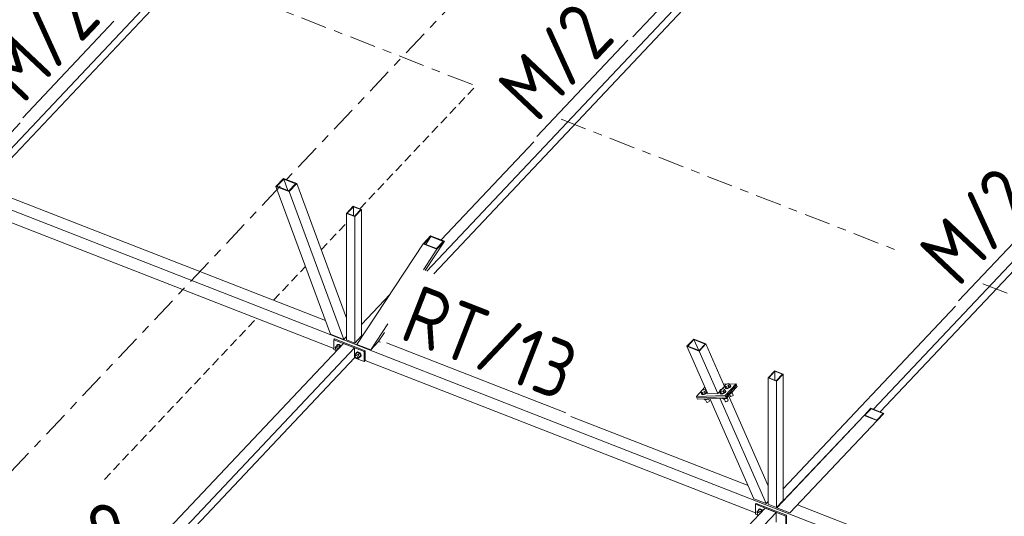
# Model space of a CAD drawing. Header units: millimetres. Extents: x -681 to 506, y -45 to 794.
# Tile 250 of 256: x 154 to 222, y 412 to 446. Entities that reach past the tile are written whole.
import ezdxf

# ---------------------------------------------------------------- set-up
doc = ezdxf.new("R2010")
doc.units = ezdxf.units.MM
doc.header["$LTSCALE"] = 0.6
for name, pattern in [('VERDECKT2', [1.5, 1, -0.5]), ('XKITLINE00', [0]), ('XKITLINE03', [6, 3, -1, 1, -1])]:
    doc.linetypes.add(name, pattern=pattern)
for name, color, linetype, lineweight in [('Bolt', 7, 'Continuous', 0), ('Part', 2, 'Continuous', 0), ('PartMark', 3, 'Continuous', 0), ('S-GRID', 1, 'Continuous', 0)]:
    doc.layers.add(name, color=color, linetype=linetype, lineweight=lineweight)
doc.styles.add('ISOCPEUR', font='ISOCPEUR.TTF')

msp = doc.modelspace()

# ---------------------------------------------------------------- linework, layer by layer
at = {"layer": 'Bolt', "color": 3, "linetype": 'XKITLINE00', "lineweight": 0}
for p, q in [((176.175, 423.538), (176.24, 423.571)), ((176.257, 423.589), (176.193, 423.556)), ((176.24, 423.571), (176.328, 423.557)), ((176.345, 423.576), (176.257, 423.589)), ((176.433, 423.52), (176.345, 423.576)), ((176.071, 423.367), (176.153, 423.462)), ((176.101, 423.309), (176.071, 423.367)), ((176.094, 423.291), (176.107, 423.328)), ((176.107, 423.243), (176.094, 423.291)), ((176.107, 423.328), (176.153, 423.377)), ((176.107, 423.328), (176.142, 423.346)), ((176.142, 423.198), (176.107, 423.243)), ((176.142, 423.346), (176.189, 423.339)), ((176.182, 423.173), (176.142, 423.198)), ((176.152, 423.469), (176.175, 423.538)), ((176.154, 423.462), (176.152, 423.469)), ((176.153, 423.462), (176.245, 423.56)), ((176.318, 423.398), (176.153, 423.462)), ((176.175, 423.538), (176.193, 423.556)), ((176.189, 423.339), (176.237, 423.309)), ((176.237, 423.309), (176.27, 423.266)), ((176.41, 423.496), (176.245, 423.56)), ((176.318, 423.398), (176.41, 423.496)), ((176.345, 423.346), (176.318, 423.398)), ((176.328, 423.557), (176.416, 423.502)), ((176.437, 423.443), (176.41, 423.496)), ((176.416, 423.502), (176.45, 423.457)), ((176.468, 423.476), (176.433, 423.52)), ((177.401, 422.848), (177.483, 422.943)), ((177.482, 422.95), (177.505, 423.019)), ((177.483, 422.944), (177.482, 422.95)), ((177.483, 422.943), (177.575, 423.041)), ((177.483, 422.943), (177.648, 422.879)), ((177.505, 423.019), (177.57, 423.052)), ((177.505, 423.019), (177.523, 423.038)), ((177.587, 423.07), (177.523, 423.038)), ((177.57, 423.052), (177.658, 423.039)), ((177.74, 422.977), (177.575, 423.041)), ((177.675, 423.057), (177.587, 423.07)), ((177.648, 422.879), (177.74, 422.977)), ((177.658, 423.039), (177.745, 422.983)), ((177.763, 423.002), (177.675, 423.057)), ((177.822, 422.817), (177.74, 422.977)), ((177.745, 422.983), (177.81, 422.901)), ((177.827, 422.919), (177.763, 423.002)), ((177.81, 422.901), (177.833, 422.813)), ((177.851, 422.831), (177.827, 422.919)), ((177.43, 422.79), (177.401, 422.848)), ((177.424, 422.772), (177.437, 422.809)), ((177.437, 422.724), (177.424, 422.772)), ((177.437, 422.809), (177.483, 422.858)), ((177.437, 422.809), (177.472, 422.827)), ((177.472, 422.68), (177.437, 422.724)), ((177.472, 422.827), (177.519, 422.82)), ((177.519, 422.65), (177.472, 422.68)), ((177.519, 422.82), (177.567, 422.79)), ((177.567, 422.643), (177.519, 422.65)), ((177.567, 422.79), (177.601, 422.745)), ((177.601, 422.66), (177.567, 422.643)), ((177.581, 422.65), (177.648, 422.624)), ((177.601, 422.745), (177.614, 422.698)), ((177.601, 422.66), (177.648, 422.709)), ((177.614, 422.698), (177.601, 422.66)), ((177.648, 422.879), (177.73, 422.719)), ((177.648, 422.624), (177.74, 422.722)), ((177.648, 422.624), (177.73, 422.719)), ((177.73, 422.719), (177.822, 422.817)), ((177.745, 422.711), (177.732, 422.713)), ((177.74, 422.722), (177.822, 422.817)), ((177.81, 422.743), (177.745, 422.711)), ((177.833, 422.813), (177.81, 422.743)), ((177.81, 422.743), (177.827, 422.762)), ((177.827, 422.762), (177.851, 422.831)), ((202.92, 420.845), (203.098, 420.903)), ((203.177, 420.854), (203.077, 420.748)), ((203.098, 420.903), (203.177, 420.854)), ((203.228, 420.738), (203.177, 420.854)), ((201.186, 420.328), (201.286, 420.434)), ((201.237, 420.212), (201.186, 420.328)), ((201.265, 420.28), (201.186, 420.328)), ((201.225, 420.209), (201.233, 420.222)), ((201.244, 420.169), (201.225, 420.209)), ((201.237, 420.181), (201.225, 420.209)), ((201.316, 420.164), (201.237, 420.212)), ((201.256, 420.141), (201.237, 420.181)), ((201.444, 420.337), (201.265, 420.28)), ((201.316, 420.164), (201.265, 420.28)), ((201.286, 420.434), (201.465, 420.492)), ((201.316, 420.164), (201.495, 420.221)), ((201.5, 420.218), (201.403, 420.175)), ((201.415, 420.147), (201.512, 420.19)), ((201.544, 420.443), (201.444, 420.337)), ((201.495, 420.221), (201.444, 420.337)), ((201.465, 420.492), (201.544, 420.443)), ((201.495, 420.221), (201.595, 420.327)), ((201.575, 420.275), (201.5, 420.218)), ((201.512, 420.19), (201.587, 420.247)), ((201.595, 420.327), (201.544, 420.443)), ((201.574, 420.373), (201.588, 420.37)), ((201.607, 420.331), (201.575, 420.275)), ((201.587, 420.247), (201.619, 420.303)), ((201.588, 420.37), (201.607, 420.331)), ((201.619, 420.303), (201.607, 420.331)), ((202.474, 420.373), (202.574, 420.479)), ((202.525, 420.257), (202.474, 420.373)), ((202.553, 420.325), (202.474, 420.373)), ((202.513, 420.253), (202.52, 420.267)), ((202.532, 420.214), (202.513, 420.253)), ((202.525, 420.225), (202.513, 420.253)), ((202.604, 420.209), (202.525, 420.257)), ((202.544, 420.186), (202.525, 420.225)), ((202.597, 420.202), (202.532, 420.214)), ((202.544, 420.186), (202.609, 420.174)), ((202.731, 420.382), (202.553, 420.325)), ((202.604, 420.209), (202.553, 420.325)), ((202.574, 420.479), (202.752, 420.536)), ((202.69, 420.219), (202.597, 420.202)), ((202.604, 420.209), (202.782, 420.266)), ((202.609, 420.174), (202.703, 420.192)), ((202.788, 420.263), (202.69, 420.219)), ((202.703, 420.192), (202.8, 420.235)), ((202.831, 420.488), (202.731, 420.382)), ((202.782, 420.266), (202.731, 420.382)), ((202.752, 420.536), (202.831, 420.488)), ((202.782, 420.266), (202.882, 420.372)), ((202.862, 420.32), (202.788, 420.263)), ((202.8, 420.235), (202.874, 420.292)), ((202.82, 420.739), (202.92, 420.845)), ((202.871, 420.623), (202.82, 420.739)), ((202.899, 420.691), (202.82, 420.739)), ((202.882, 420.372), (202.831, 420.488)), ((202.858, 420.62), (202.866, 420.633)), ((202.877, 420.58), (202.858, 420.62)), ((202.871, 420.592), (202.858, 420.62)), ((202.862, 420.418), (202.875, 420.415)), ((202.894, 420.376), (202.862, 420.32)), ((202.949, 420.575), (202.871, 420.623)), ((202.89, 420.552), (202.871, 420.592)), ((202.874, 420.292), (202.906, 420.348)), ((202.875, 420.415), (202.894, 420.376)), ((202.943, 420.568), (202.877, 420.58)), ((202.89, 420.552), (202.955, 420.54)), ((202.906, 420.348), (202.894, 420.376)), ((203.077, 420.748), (202.899, 420.691)), ((202.949, 420.575), (202.899, 420.691)), ((203.036, 420.586), (202.943, 420.568)), ((202.949, 420.575), (203.128, 420.632)), ((202.955, 420.54), (203.048, 420.558)), ((203.133, 420.629), (203.036, 420.586)), ((203.048, 420.558), (203.146, 420.601)), ((203.128, 420.632), (203.077, 420.748)), ((203.128, 420.632), (203.228, 420.738)), ((203.208, 420.686), (203.133, 420.629)), ((203.146, 420.601), (203.22, 420.659)), ((203.208, 420.784), (203.221, 420.781)), ((203.24, 420.742), (203.208, 420.686)), ((203.22, 420.659), (203.252, 420.714)), ((203.221, 420.781), (203.24, 420.742)), ((203.252, 420.714), (203.24, 420.742)), ((203.247, 420.226), (203.299, 420.243)), ((203.299, 420.243), (203.287, 420.269)), ((203.299, 420.243), (203.399, 420.349)), ((203.417, 420.111), (203.34, 420.286)), ((203.399, 420.349), (203.387, 420.375)), ((201.309, 420.157), (201.244, 420.169)), ((201.256, 420.141), (201.321, 420.129)), ((201.403, 420.175), (201.309, 420.157)), ((201.321, 420.129), (201.415, 420.147)), ((201.408, 419.823), (201.398, 419.846)), ((201.487, 419.774), (201.408, 419.823)), ((201.487, 419.774), (201.455, 419.848)), ((201.666, 419.832), (201.487, 419.774)), ((201.577, 419.634), (201.512, 419.782)), ((201.588, 419.612), (201.577, 419.634)), ((201.588, 419.612), (201.623, 419.606)), ((201.623, 419.606), (201.673, 419.615)), ((201.666, 419.832), (201.655, 419.855)), ((201.688, 419.856), (201.666, 419.832)), ((201.673, 419.615), (201.726, 419.639)), ((201.784, 419.7), (201.715, 419.857)), ((201.726, 419.639), (201.766, 419.67)), ((201.766, 419.67), (201.784, 419.7)), ((202.696, 419.867), (202.685, 419.891)), ((202.774, 419.819), (202.696, 419.867)), ((202.774, 419.819), (202.742, 419.892)), ((202.774, 419.819), (202.953, 419.876)), ((202.865, 419.678), (202.799, 419.827)), ((202.875, 419.657), (202.865, 419.678)), ((202.875, 419.657), (202.91, 419.65)), ((202.91, 419.65), (202.961, 419.66)), ((202.953, 419.876), (202.942, 419.903)), ((202.953, 419.876), (203.053, 419.982)), ((202.961, 419.66), (203.013, 419.683)), ((203.071, 419.745), (202.994, 419.92)), ((203.013, 419.683), (203.054, 419.714)), ((203.053, 419.982), (203.041, 420.008)), ((203.054, 419.714), (203.071, 419.745)), ((203.211, 420.045), (203.168, 420.142)), ((203.221, 420.023), (203.211, 420.045)), ((203.221, 420.023), (203.256, 420.017)), ((203.256, 420.017), (203.307, 420.026)), ((203.307, 420.026), (203.359, 420.05)), ((203.359, 420.05), (203.4, 420.081)), ((203.4, 420.081), (203.417, 420.111)), ((205.043, 412.066), (205.125, 412.161)), ((205.073, 412.008), (205.043, 412.066)), ((205.079, 412.028), (205.125, 412.076)), ((205.124, 412.168), (205.148, 412.237)), ((205.126, 412.162), (205.124, 412.168)), ((205.125, 412.161), (205.217, 412.259)), ((205.29, 412.097), (205.125, 412.161)), ((205.148, 412.237), (205.212, 412.27)), ((205.148, 412.237), (205.165, 412.256)), ((205.229, 412.288), (205.165, 412.256)), ((205.212, 412.27), (205.3, 412.257)), ((205.382, 412.195), (205.217, 412.259)), ((205.317, 412.275), (205.229, 412.288)), ((205.29, 412.097), (205.382, 412.195)), ((205.317, 412.045), (205.29, 412.097)), ((205.3, 412.257), (205.388, 412.201)), ((205.405, 412.22), (205.317, 412.275)), ((205.409, 412.143), (205.382, 412.195)), ((205.388, 412.201), (205.422, 412.157)), ((205.44, 412.175), (205.405, 412.22)), ((205.066, 411.99), (205.079, 412.028)), ((205.079, 411.942), (205.066, 411.99)), ((205.079, 412.028), (205.114, 412.045)), ((205.114, 411.898), (205.079, 411.942)), ((205.114, 412.045), (205.161, 412.038)), ((205.154, 411.872), (205.114, 411.898)), ((205.161, 412.038), (205.209, 412.008)), ((205.209, 412.008), (205.242, 411.966))]:
    msp.add_line(p, q, dxfattribs=at)
at = {"layer": 'Part', "color": 2, "linetype": 'XKITLINE00', "lineweight": 0}
for p, q in [((182.977, 467.955), (151.449, 434.559)), ((151.919, 434.375), (182.977, 467.274)), ((209.669, 457.544), (182.363, 428.619)), ((196.516, 444.712), (208.909, 457.84)), ((182.833, 428.436), (209.669, 456.863)), ((238.641, 446.243), (213.046, 419.131)), ((213.516, 418.948), (238.641, 445.562)), ((154.407, 438.794), (150.689, 434.855)), ((183.343, 430.759), (189.715, 437.509)), ((150.013, 435.119), (175.395, 425.219)), ((148.852, 434.736), (232.215, 402.22)), ((172.5, 434.988), (171.982, 434.438)), ((171.982, 434.438), (172.898, 434.08)), ((171.982, 434.438), (175.738, 424.291)), ((172.061, 434.449), (172.522, 434.937)), ((172.061, 434.449), (172.876, 434.131)), ((172.5, 434.988), (173.417, 434.63)), ((172.522, 434.937), (172.812, 434.156)), ((173.337, 434.619), (172.522, 434.937)), ((172.876, 434.131), (173.337, 434.619)), ((173.417, 434.63), (172.898, 434.08)), ((176.837, 425.392), (173.417, 434.63)), ((172.898, 434.08), (176.655, 423.933)), ((177.298, 433.074), (176.837, 432.586)), ((176.883, 432.593), (177.31, 433.045)), ((177.298, 433.074), (177.868, 432.852)), ((177.31, 433.045), (177.31, 432.427)), ((177.823, 432.845), (177.31, 433.045)), ((151.42, 432.883), (175.965, 423.31)), ((176.837, 432.586), (177.407, 432.364)), ((176.837, 432.586), (176.837, 423.904)), ((176.883, 432.593), (177.396, 432.393)), ((177.396, 432.393), (177.823, 432.845)), ((177.407, 432.364), (177.868, 432.852)), ((177.407, 432.364), (177.407, 423.682)), ((177.868, 432.852), (177.868, 424.17)), ((182.621, 431.04), (182.102, 430.491)), ((182.621, 431.04), (183.565, 430.672)), ((182.102, 430.491), (177.557, 423.582)), ((182.102, 430.491), (183.047, 430.122)), ((182.183, 430.501), (182.645, 430.989)), ((182.183, 430.501), (183.023, 430.173)), ((183.565, 430.672), (182.245, 428.665)), ((182.645, 430.989), (182.295, 430.457)), ((183.484, 430.662), (182.645, 430.989)), ((183.023, 430.173), (183.484, 430.662)), ((183.047, 430.122), (183.565, 430.672)), ((183.047, 430.122), (182.12, 428.714)), ((177.868, 424.96), (179.831, 427.038)), ((218.687, 426.208), (206.84, 413.659)), ((179.669, 424.988), (178.501, 423.213)), ((176.655, 423.933), (175.738, 424.291)), ((177.868, 424.254), (177.972, 424.213)), ((179.44, 424.401), (179.02, 423.763)), ((164.236, 410.519), (176.63, 423.648)), ((176.023, 423.968), (175.965, 423.907)), ((175.965, 423.907), (178.055, 423.092)), ((175.965, 423.226), (175.965, 423.907)), ((178.112, 423.153), (176.023, 423.968)), ((176.63, 423.648), (177.39, 423.351)), ((176.655, 423.933), (176.837, 424.126)), ((176.837, 423.904), (177.407, 423.682)), ((177.407, 423.682), (177.868, 424.17)), ((177.557, 423.582), (178.501, 423.213)), ((178.501, 423.213), (179.02, 423.763)), ((179.042, 423.796), (179.182, 423.741)), ((200.699, 423.947), (200.238, 423.458)), ((200.287, 423.464), (200.713, 423.916)), ((200.699, 423.947), (201.54, 423.619)), ((200.713, 423.916), (201.041, 423.17)), ((201.491, 423.613), (200.713, 423.916)), ((201.065, 423.161), (201.491, 423.613)), ((201.54, 423.619), (201.079, 423.13)), ((202.819, 420.704), (201.54, 423.619)), ((177.39, 423.351), (150.084, 394.426)), ((175.965, 423.226), (176.16, 423.15)), ((177.39, 422.67), (177.39, 423.351)), ((178.112, 423.153), (178.055, 423.092)), ((178.055, 423.092), (178.055, 422.411)), ((178.112, 422.472), (178.112, 423.153)), ((200.238, 423.458), (201.079, 423.13)), ((200.238, 423.458), (201.671, 420.191)), ((200.287, 423.464), (201.065, 423.161)), ((201.079, 423.13), (202.358, 420.215)), ((150.553, 394.243), (177.39, 422.67)), ((177.39, 422.67), (178.055, 422.411)), ((178.055, 422.411), (178.112, 422.472)), ((178.112, 422.472), (204.937, 412.009)), ((206.271, 421.774), (205.809, 421.285)), ((205.855, 421.292), (206.282, 421.744)), ((206.271, 421.774), (206.84, 421.551)), ((206.282, 421.744), (206.282, 421.126)), ((206.795, 421.544), (206.282, 421.744)), ((206.368, 421.092), (206.795, 421.544)), ((206.379, 421.063), (206.84, 421.551)), ((206.84, 421.551), (206.84, 412.87)), ((203.607, 420.879), (202.755, 420.849)), ((203.607, 420.879), (202.857, 420.085)), ((203.647, 420.786), (203.607, 420.879)), ((205.809, 421.285), (206.379, 421.063)), ((205.809, 421.285), (205.809, 412.603)), ((205.855, 421.292), (206.368, 421.092)), ((206.379, 421.063), (206.379, 412.381)), ((201.473, 420.642), (200.883, 420.016)), ((202.358, 420.215), (201.671, 420.191)), ((202.358, 420.215), (202.819, 420.704)), ((203.647, 420.786), (202.898, 419.992)), ((203.647, 420.786), (202.898, 419.992)), ((203.688, 420.693), (202.939, 419.899)), ((203.688, 420.693), (203.647, 420.786)), ((200.883, 420.016), (202.857, 420.085)), ((200.883, 420.016), (200.924, 419.924)), ((200.924, 419.924), (202.898, 419.992)), ((202.898, 419.992), (200.924, 419.924)), ((200.964, 419.831), (200.924, 419.924)), ((202.939, 419.899), (200.964, 419.831)), ((201.816, 419.86), (204.831, 412.985)), ((205.672, 412.657), (202.503, 419.884)), ((202.857, 420.085), (202.898, 419.992)), ((202.898, 419.992), (202.939, 419.899)), ((205.809, 413.884), (203.098, 420.068)), ((212.869, 419.2), (212.408, 418.711)), ((212.886, 419.168), (212.459, 418.717)), ((212.869, 419.2), (213.763, 418.851)), ((213.712, 418.846), (212.886, 419.168)), ((213.285, 418.394), (213.712, 418.846)), ((213.302, 418.363), (213.763, 418.851)), ((192.254, 418.643), (204.433, 413.892)), ((212.408, 418.711), (206.416, 412.367)), ((206.877, 412.855), (212.408, 418.711)), ((213.302, 418.363), (207.31, 412.018)), ((212.408, 418.711), (213.302, 418.363)), ((212.459, 418.717), (213.285, 418.394)), ((204.831, 412.985), (205.672, 412.657)), ((205.672, 412.657), (205.809, 412.802)), ((206.379, 412.381), (206.84, 412.87)), ((206.84, 412.953), (206.935, 412.916)), ((205.602, 412.347), (193.208, 399.219)), ((204.995, 412.667), (204.937, 412.606)), ((204.937, 412.606), (207.027, 411.791)), ((204.937, 411.925), (204.937, 412.606)), ((207.084, 411.852), (204.995, 412.667)), ((206.362, 412.051), (205.602, 412.347)), ((205.809, 412.603), (206.379, 412.381)), ((206.416, 412.367), (207.31, 412.018)), ((207.829, 412.568), (232.792, 402.831)), ((206.362, 412.051), (180.767, 384.938)), ((204.937, 411.925), (205.132, 411.849)), ((206.362, 411.37), (206.362, 412.051)), ((207.084, 411.852), (207.027, 411.791)), ((207.027, 411.791), (207.027, 411.11)), ((207.084, 411.171), (207.084, 411.852))]:
    msp.add_line(p, q, dxfattribs=at)
at = {"layer": 'Part', "color": 4, "linetype": 'VERDECKT2', "lineweight": 0}
for p, q in [((177.753, 432.897), (185.692, 441.307)), ((175.1, 430.086), (176.837, 431.927)), ((171.82, 426.613), (174.017, 428.94)), ((160.213, 414.317), (170.657, 425.38))]:
    msp.add_line(p, q, dxfattribs=at)
at = {"layer": 'PartMark', "color": 1, "linetype": 'XKITLINE00', "lineweight": 0}
for p, q in [((154.609, 439.153), (160.86, 445.775)), ((189.917, 437.868), (196.168, 444.49)), ((218.889, 426.568), (225.14, 433.189)), ((179.591, 423.689), (191.918, 418.881))]:
    msp.add_line(p, q, dxfattribs=at)
at = {"layer": 'S-GRID', "color": 1, "linetype": 'XKITLINE03', "lineweight": 0}
for p, q in [((-192.225, 48.32), (230.759, 496.379)), ((160.334, 451.243), (185.61, 441.384)), ((191.586, 439.053), (214.582, 430.083)), ((220.558, 427.753), (243.554, 418.783))]:
    msp.add_line(p, q, dxfattribs=at)

# ---------------------------------------------------------------- texts
at = {"layer": 'PartMark', "color": 1, "style": 'ISOCPEUR', "width": 0.85}
for s, rotation, p in [('M/2', 46.65022, (154.585, 440.001)), ('M/2', 46.65022, (189.893, 438.716)), ('M/2', 46.65022, (218.865, 427.416)), ('RT/13', -21.3083, (180.368, 424.03)), ('M/2', 46.65022, (157.613, 404.524))]:
    msp.add_text(s, height=4, rotation=rotation, dxfattribs=at).set_placement(p)

doc.saveas('drawing.dxf')
